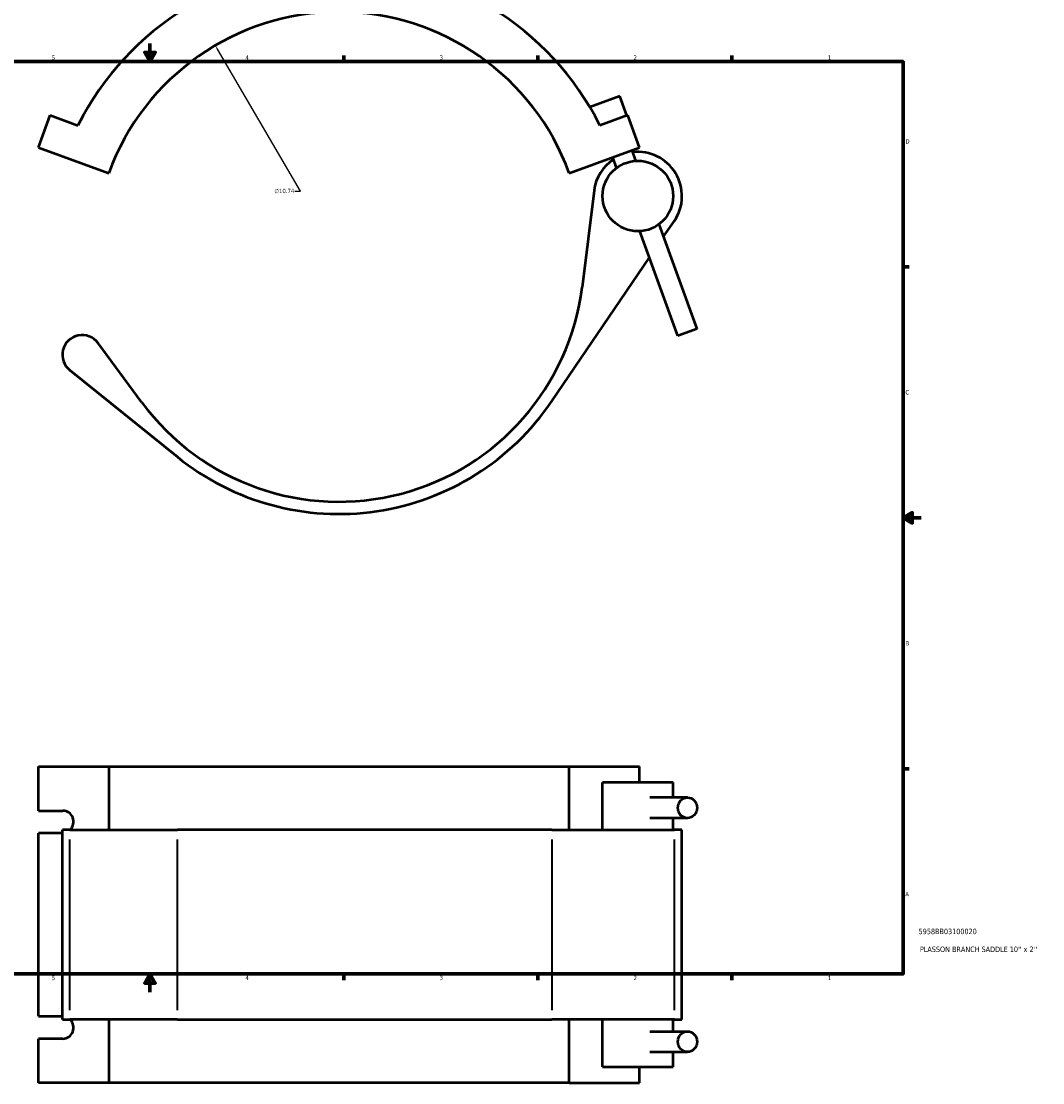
# Model space of a CAD drawing. Header units: inches. Extents: x -0.9 to 57.5, y -1.4 to 52.3.
# Tile 3 of 6: x 14.2 to 36.6, y -1.4 to 21.9. Entities that reach past the tile are written whole.
import ezdxf

# ---------------------------------------------------------------- set-up
doc = ezdxf.new("R2010")
doc.units = ezdxf.units.IN
doc.header["$MEASUREMENT"] = 0
for name, color, linetype, lineweight in [('Border (ANSI)', 7, 'Continuous', 70), ('Dimension (ANSI)', 7, 'Continuous', 25), ('Title (ANSI)', 7, 'Continuous', 50), ('Visible (ANSI)', 7, 'Continuous', 50), ('Visible Narrow (ANSI)', 7, 'Continuous', 35)]:
    doc.layers.add(name, color=color, linetype=linetype, lineweight=lineweight)
doc.styles.add('Note Text (ANSI)', font='tahoma.ttf')
doc.styles.add('Text Style29', font='tahoma.ttf')
doc.dimstyles.new('Default (ANSI)', dxfattribs={"dimtxt": 0.094488, "dimasz": 0.098425, "dimexe": 0.125, "dimexo": 0.0625, "dimgap": 0.031496, "dimtad": 0, "dimtih": 1, "dimtoh": 1, "dimrnd": 1e-08, "dimzin": 4, "dimdsep": 46, "dimtxsty": 'Note Text (ANSI)', "dimcen": 0.09, "dimdle": 0.393701, "dimclrd": 256, "dimclre": 256, "dimclrt": 5, "dimadec": 0, "dimazin": 1, "dimtfac": 1, "dimtofl": 0, "dimtmove": 0, "dimatfit": 3, "dimfxl": 1, "dimtolj": 1, "dimtzin": 4, "dimlwd": -1, "dimlwe": -1, "dimarcsym": 0})

# ---------------------------------------------------------------- blocks, each defined once
blk = doc.blocks.new('Borders Default Border')
at = {"layer": 'Border (ANSI)'}
for p, q in [((4.25, 21), (4.25, 21.134)), ((8.5, 21), (8.5, 21.134)), ((12.75, 21), (12.75, 21.134)), ((21.25, 21), (21.25, 21.134)), ((25.5, 21), (25.5, 21.134)), ((29.75, 21), (29.75, 21.134)), ((0.5, 16.5), (0.366, 16.5)), ((33.5, 16.5), (33.634, 16.5)), ((0.5, 5.5), (0.366, 5.5)), ((33.5, 5.5), (33.634, 5.5)), ((4.25, 1), (4.25, 0.866)), ((8.5, 1), (8.5, 0.866)), ((12.75, 1), (12.75, 0.866)), ((21.25, 1), (21.25, 0.866)), ((25.5, 1), (25.5, 0.866)), ((29.75, 1), (29.75, 0.866))]:
    blk.add_line(p, q, dxfattribs=at)
at = {"layer": 'Border (ANSI)', "flags": 128}
for points in [[(17, 21.4), (17, 21), (16.885, 21.2), (17.115, 21.2), (17, 21)], [(0.5, 1), (0.5, 21), (33.5, 21), (33.5, 1), (0.5, 1)], [(0.1, 11), (0.5, 11), (0.3, 11.115), (0.3, 10.885), (0.5, 11)], [(33.9, 11), (33.5, 11), (33.7, 11.115), (33.7, 10.885), (33.5, 11)], [(17, 0.6), (17, 1), (16.885, 0.8), (17.115, 0.8), (17, 1)]]:
    blk.add_lwpolyline(points, dxfattribs=at)
at = {"layer": 'Border (ANSI)', "color": 5, "true_color": 0x0000ff, "char_height": 0.0945, "attachment_point": 7, "style": 'Note Text (ANSI)'}
for s, insert in [('8', (2.094, 21.038)), ('7', (6.346, 21.04)), ('6', (10.595, 21.038)), ('5', (14.847, 21.038)), ('4', (19.092, 21.04)), ('3', (23.346, 21.038)), ('2', (27.596, 21.04)), ('1', (31.854, 21.04)), ('D', (0.378, 19.203)), ('D', (33.553, 19.203)), ('C', (0.378, 13.701)), ('C', (33.552, 13.701)), ('B', (0.384, 8.203)), ('B', (33.558, 8.203)), ('A', (0.373, 2.703)), ('A', (33.547, 2.703)), ('8', (2.094, 0.863)), ('7', (6.346, 0.866)), ('6', (10.595, 0.864)), ('5', (14.847, 0.864)), ('4', (19.092, 0.866)), ('3', (23.346, 0.864)), ('2', (27.596, 0.866)), ('1', (31.854, 0.866))]:
    blk.add_mtext(s, dxfattribs=dict(at, insert=insert))
blk = doc.blocks.new('Title Blocks ANSI - Large')
at = {"layer": 'Title (ANSI)', "color": 5, "true_color": 0x0000ff, "style": 'Text Style29'}
for tag, p in [('PART_NUMBER_001', (0.341, 0.873)), ('DESCRIPTION_001', (0.369, 0.481))]:
    blk.add_attdef(tag, p, '', height=0.12, dxfattribs=at)
blk = doc.blocks.new('*D9')
at = {"layer": 'Defpoints', "color": 0, "transparency": 16777216}
for p in [(18.432, 21.355), (23.851, 12.086)]:
    blk.add_point(p, dxfattribs=at)
at = {"layer": 'Dimension (ANSI)', "transparency": 16777216}
for p, q in [((20.299, 18.16), (18.481, 21.27)), ((20.176, 18.16), (20.299, 18.16))]:
    blk.add_line(p, q, dxfattribs=at)
blk.add_solid([(18.495, 21.278), (18.467, 21.261), (18.432, 21.355)], dxfattribs=at)
at = {"layer": 'Dimension (ANSI)', "color": 5, "transparency": 16777216, "insert": (19.727, 18.211), "char_height": 0.0945, "attachment_point": 1, "style": 'Note Text (ANSI)'}
blk.add_mtext('\\A1;∅10.74', dxfattribs=at)

msp = doc.modelspace()

# ---------------------------------------------------------------- linework, layer by layer
at = {"layer": 'Visible (ANSI)'}
for p, q in [((27.294, 20.24), (26.639, 20.001)), ((27.448, 19.816), (27.294, 20.24)), ((14.556, 19.117), (14.813, 19.824)), ((14.813, 19.824), (15.423, 19.601)), ((27.469, 19.824), (26.859, 19.601)), ((27.727, 19.117), (27.469, 19.824)), ((14.556, 19.117), (16.097, 18.556)), ((26.185, 18.556), (27.727, 19.117)), ((27.225, 18.671), (27.14, 18.904)), ((27.649, 18.825), (27.564, 19.058)), ((26.731, 18.172), (26.468, 16.057)), ((28.254, 17.163), (28.49, 17.51)), ((28.565, 14.99), (27.731, 17.281)), ((28.989, 15.144), (28.155, 17.435)), ((25.805, 13.555), (27.942, 16.703)), ((28.989, 15.144), (28.565, 14.99)), ((16.824, 13.53), (15.863, 14.83)), ((15.244, 14.237), (17.601, 12.334)), ((14.556, 5.545), (16.097, 5.545)), ((14.556, 4.579), (14.556, 5.545)), ((16.097, 5.545), (16.097, 4.159)), ((16.097, 5.545), (26.185, 5.545)), ((26.185, 5.545), (27.727, 5.545)), ((26.185, 4.159), (26.185, 5.545)), ((27.727, 5.199), (27.727, 5.545)), ((28.463, 5.199), (26.917, 5.199)), ((26.917, 4.159), (26.917, 5.199)), ((28.463, 4.87), (28.463, 5.199)), ((28.777, 4.87), (27.955, 4.87)), ((14.556, 4.579), (15.095, 4.579)), ((28.777, 4.419), (27.955, 4.419)), ((28.463, 4.159), (28.463, 4.419)), ((15.083, 4.087), (14.556, 4.087)), ((14.556, 0.074), (14.556, 4.087)), ((15.244, 4.159), (15.083, 4.159)), ((15.083, 0.001), (15.083, 4.159)), ((15.244, 4.159), (17.601, 4.159)), ((25.805, 4.159), (17.601, 4.159)), ((25.805, 4.159), (28.49, 4.159)), ((28.656, 4.159), (28.49, 4.159)), ((28.656, 0.001), (28.656, 4.159)), ((14.556, 0.074), (15.083, 0.074)), ((15.083, 0.001), (15.244, 0.001)), ((17.601, 0.001), (15.244, 0.001)), ((16.097, 0.001), (16.097, -1.385)), ((17.601, 0.001), (25.805, 0.001)), ((28.49, 0.001), (25.805, 0.001)), ((26.185, -1.385), (26.185, 0.001)), ((26.917, -1.038), (26.917, 0.001)), ((28.463, -0.258), (28.463, 0.001)), ((28.49, 0.001), (28.656, 0.001)), ((15.095, -0.418), (14.556, -0.418)), ((14.556, -1.385), (14.556, -0.418)), ((27.955, -0.258), (28.777, -0.258)), ((27.955, -0.709), (28.777, -0.709)), ((28.463, -1.038), (28.463, -0.709)), ((26.917, -1.038), (28.463, -1.038)), ((27.727, -1.385), (27.727, -1.038)), ((16.097, -1.385), (14.556, -1.385)), ((26.185, -1.385), (16.097, -1.385)), ((26.185, -1.385), (27.727, -1.385))]:
    msp.add_line(p, q, dxfattribs=at)
msp.add_circle((27.69, 18.053), 0.773, dxfattribs=at)
for centre, radius, start, end in [((21.141, 16.72), 6.403, 26.7407, 153.2593), ((21.141, 16.72), 5.368, 20, 160), ((27.69, 18.053), 0.966, 123.4934, 172.905), ((27.69, 18.053), 0.966, 325.8307, 96.5066), ((21.141, 16.72), 5.368, 216.4594, 352.905), ((15.515, 14.573), 0.432, 36.4594, 231.0926), ((21.141, 16.72), 5.637, 231.0926, 325.8307)]:
    msp.add_arc(centre, radius, start, end, dxfattribs=at)
for centre, major_axis in [((28.777, 4.644), (0, -0.225)), ((28.777, -0.484), (0, 0.225))]:
    msp.add_ellipse(centre, major_axis=major_axis, ratio=0.939693, dxfattribs=at)
for centre, major_axis, start_param, end_param in [((15.095, 4.333), (0, 0.246), 3.930997, 6.283185), ((15.095, -0.172), (0, -0.246), 0, 2.352188)]:
    msp.add_ellipse(centre, major_axis=major_axis, ratio=0.939693, start_param=start_param, end_param=end_param, dxfattribs=at)
at = {"layer": 'Visible Narrow (ANSI)'}
for p, q in [((15.244, 0.209), (15.244, 3.951)), ((17.601, 0.209), (17.601, 3.951)), ((25.805, 3.951), (25.805, 0.209)), ((28.49, 0.209), (28.49, 3.951))]:
    msp.add_line(p, q, dxfattribs=at)

# ---------------------------------------------------------------- block references
msp.add_blockref('Borders Default Border', (0, 0))
msp.add_blockref('Title Blocks ANSI - Large', (33.5, 1)).add_auto_attribs({'PART_NUMBER_001': '5958BB03100020', 'DESCRIPTION_001': "PLASSON BRANCH SADDLE 10'' x 2''"})

# ---------------------------------------------------------------- dimensions: what is measured, and where the dimension line sits
at = {"layer": 'Dimension (ANSI)'}
dim = msp.add_diameter_dim_2p(p1=(23.851, 12.086), p2=(18.432, 21.355), dimstyle='Default (ANSI)', override={"dimgap": 0.031496, "dimdec": 2, "dimlfac": 1, "dimtol": 0, "dimlim": 0, "dimtp": 0, "dimtm": 0, "dimtdec": 2}, dxfattribs=at)
dim.commit()
dim.dimension.update_dxf_attribs({"geometry": '*D9', "text_midpoint": (19.935, 18.16), "dimtype": 163})

doc.saveas('drawing.dxf')
